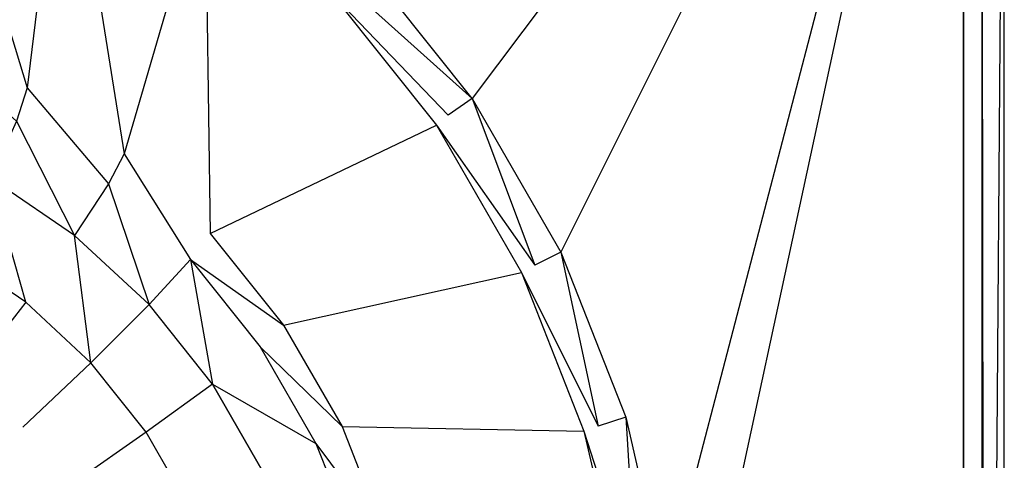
# Model space of a CAD drawing. Extents: x 0 to 1.7, y -0.75 to 0.
# Tile 11 of 12: x 1.42 to 1.7, y -0.29 to -0.17. Entities that reach past the tile are written whole.
import ezdxf

# ---------------------------------------------------------------- set-up
doc = ezdxf.new("R2010")
doc.units = 0
for name, color, linetype in [('L10_WANNE_BA170CAS2V__0___REPLA', 7, 'CONTINUOUS'), ('L7_WANNE_BA170CAS2V__3___REPLAC', 7, 'CONTINUOUS'), ('L8_WANNE_BA170CAS2V__2___REPLAC', 7, 'CONTINUOUS'), ('L9_WANNE_BA170CAS2V__1___REPLAC', 7, 'CONTINUOUS')]:
    doc.layers.add(name, color=color, linetype=linetype)

msp = doc.modelspace()

# ---------------------------------------------------------------- linework, layer by layer
at = {"layer": 'L10_WANNE_BA170CAS2V__0___REPLA', "color": 8}
for points, invisible_edges in [([(1.426823, -0.18496, 0.061302), (1.394293, -0.078157, 0.459792), (1.397274, -0.170772, 0.061118), (1.426823, -0.18496, 0.061302)], 13), ([(1.394293, -0.078157, 0.459792), (1.426823, -0.18496, 0.061302), (1.437233, -0.098843, 0.459761), (1.394293, -0.078157, 0.459792)], 14), ([(1.453931, -0.203402, 0.061472), (1.437233, -0.098843, 0.459761), (1.426823, -0.18496, 0.061302), (1.453931, -0.203402, 0.061472)], 13), ([(1.437233, -0.098843, 0.459761), (1.453931, -0.203402, 0.061472), (1.47661, -0.125696, 0.459733), (1.437233, -0.098843, 0.459761)], 14), ([(1.477991, -0.225688, 0.061624), (1.47661, -0.125696, 0.459733), (1.453931, -0.203402, 0.061472), (1.477991, -0.225688, 0.061624)], 13), ([(1.47661, -0.125696, 0.459733), (1.477991, -0.225688, 0.061624), (1.511544, -0.158116, 0.459708), (1.47661, -0.125696, 0.459733)], 14), ([(1.477991, -0.225688, 0.061624), (1.541256, -0.19538, 0.459686), (1.511544, -0.158116, 0.459708), (1.477991, -0.225688, 0.061624)], 14), ([(1.397274, -0.170772, 0.061118), (1.423852, -0.194254, 0.037024), (1.426823, -0.18496, 0.061302), (1.397274, -0.170772, 0.061118)], 14), ([(1.449626, -0.211806, 0.037171), (1.426823, -0.18496, 0.061302), (1.423852, -0.194254, 0.037024), (1.449626, -0.211806, 0.037171)], 13), ([(1.426823, -0.18496, 0.061302), (1.449626, -0.211806, 0.037171), (1.453931, -0.203402, 0.061472), (1.426823, -0.18496, 0.061302)], 14), ([(1.541256, -0.19538, 0.459686), (1.477991, -0.225688, 0.061624), (1.498461, -0.251322, 0.061754), (1.541256, -0.19538, 0.459686)], 13), ([(1.498461, -0.251322, 0.061754), (1.565082, -0.236654, 0.459668), (1.541256, -0.19538, 0.459686), (1.498461, -0.251322, 0.061754)], 14), ([(1.472498, -0.23301, 0.037303), (1.453931, -0.203402, 0.061472), (1.449626, -0.211806, 0.037171), (1.472498, -0.23301, 0.037303)], 13), ([(1.453931, -0.203402, 0.061472), (1.472498, -0.23301, 0.037303), (1.477991, -0.225688, 0.061624), (1.453931, -0.203402, 0.061472)], 14), ([(1.472498, -0.23301, 0.037303), (1.498461, -0.251322, 0.061754), (1.477991, -0.225688, 0.061624), (1.472498, -0.23301, 0.037303)], 14), ([(1.498461, -0.251322, 0.061754), (1.472498, -0.23301, 0.037303), (1.491956, -0.257393, 0.037417), (1.498461, -0.251322, 0.061754)], 13), ([(1.565082, -0.236654, 0.459668), (1.498461, -0.251322, 0.061754), (1.514881, -0.279728, 0.061859), (1.565082, -0.236654, 0.459668)], 13), ([(1.514881, -0.279728, 0.061859), (1.582491, -0.281017, 0.459656), (1.565082, -0.236654, 0.459668), (1.514881, -0.279728, 0.061859)], 14), ([(1.491956, -0.257393, 0.037417), (1.514881, -0.279728, 0.061859), (1.498461, -0.251322, 0.061754), (1.491956, -0.257393, 0.037417)], 14), ([(1.514881, -0.279728, 0.061859), (1.491956, -0.257393, 0.037417), (1.507563, -0.28441, 0.037509), (1.514881, -0.279728, 0.061859)], 13), ([(1.507563, -0.28441, 0.037509), (1.526882, -0.310272, 0.061937), (1.514881, -0.279728, 0.061859), (1.507563, -0.28441, 0.037509)], 14), ([(1.582491, -0.281017, 0.459656), (1.514881, -0.279728, 0.061859), (1.526882, -0.310272, 0.061937), (1.582491, -0.281017, 0.459656)], 13), ([(1.526882, -0.310272, 0.061937), (1.593094, -0.327478, 0.459648), (1.582491, -0.281017, 0.459656), (1.526882, -0.310272, 0.061937)], 14), ([(1.526882, -0.310272, 0.061937), (1.507563, -0.28441, 0.037509), (1.518968, -0.313455, 0.037576), (1.526882, -0.310272, 0.061937)], 13)]:
    msp.add_3dface(points, dxfattribs=dict(at, invisible_edges=invisible_edges))
at = {"layer": 'L7_WANNE_BA170CAS2V__3___REPLAC', "color": 8}
for points, invisible_edges in [([(1.68858, -0.005357, 0.470237), (1.520264, -0.149085, 0.470237), (1.551215, -0.187897, 0.470237), (1.68858, -0.005357, 0.470237)], 15), ([(1.68858, -0.005357, 0.470237), (1.551215, -0.187897, 0.470237), (1.576036, -0.230889, 0.470237), (1.68858, -0.005357, 0.470237)], 12), ([(1.68858, -0.005357, 0.470237), (1.576036, -0.230889, 0.470237), (1.594172, -0.277099, 0.470237), (1.68858, -0.005357, 0.470237)], 12), ([(1.68858, -0.005357, 0.470237), (1.594172, -0.277099, 0.470237), (1.605219, -0.325497, 0.470237), (1.68858, -0.005357, 0.470237)], 13), ([(1.68858, -0.005357, 0.470237), (1.605219, -0.325497, 0.470237), (1.608929, -0.375, 0.470237), (1.68858, -0.005357, 0.470237)], 14), ([(1.68858, -0.005357, 0.470237), (1.608929, -0.375, 0.470237), (1.68858, -0.744643, 0.470237), (1.68858, -0.005357, 0.470237)], 10), ([(1.68858, -0.005357, 0.470237), (1.68858, -0.744643, 0.470237), (1.69187, -0.743761, 0.470237), (1.68858, -0.005357, 0.470237)], 14), ([(1.68858, -0.005357, 0.470237), (1.69187, -0.743761, 0.470237), (1.69187, -0.006239, 0.470237), (1.68858, -0.005357, 0.470237)], 15), ([(1.69187, -0.006239, 0.470237), (1.69187, -0.743761, 0.470237), (1.693761, -0.74187, 0.470237), (1.69187, -0.006239, 0.470237)], 15), ([(1.69187, -0.006239, 0.470237), (1.693761, -0.74187, 0.470237), (1.693761, -0.00813, 0.470237), (1.69187, -0.006239, 0.470237)], 15), ([(1.693761, -0.00813, 0.470237), (1.693761, -0.74187, 0.470237), (1.694643, -0.73858, 0.470237), (1.693761, -0.00813, 0.470237)], 8), ([(1.693761, -0.00813, 0.470237), (1.694643, -0.73858, 0.470237), (1.694643, -0.01142, 0.470237), (1.693761, -0.00813, 0.470237)], 15), ([(1.7, -0.010714, 0.464879), (1.694643, -0.73858, 0.470237), (1.7, -0.739286, 0.464879), (1.7, -0.010714, 0.464879)], 13), ([(1.694643, -0.73858, 0.470237), (1.7, -0.010714, 0.464879), (1.694643, -0.01142, 0.470237), (1.694643, -0.73858, 0.470237)], 14), ([(1.7, -0.010714, 0.432737), (1.7, -0.739286, 0.464879), (1.7, -0.739286, 0.432737), (1.7, -0.010714, 0.432737)], 13), ([(1.7, -0.739286, 0.464879), (1.7, -0.010714, 0.432737), (1.7, -0.010714, 0.464879), (1.7, -0.739286, 0.464879)], 14)]:
    msp.add_3dface(points, dxfattribs=dict(at, invisible_edges=invisible_edges))
at = {"layer": 'L8_WANNE_BA170CAS2V__2___REPLAC', "color": 8}
for points, invisible_edges in [([(1.551215, -0.187897, 0.470237), (1.520264, -0.149085, 0.470237), (1.514389, -0.154802, 0.467252), (1.551215, -0.187897, 0.470237)], 14), ([(1.511544, -0.158116, 0.459701), (1.54456, -0.192631, 0.46724), (1.514389, -0.154802, 0.467252), (1.511544, -0.158116, 0.459701)], 14), ([(1.551215, -0.187897, 0.470237), (1.514389, -0.154802, 0.467252), (1.54456, -0.192631, 0.46724), (1.551215, -0.187897, 0.470237)], 14), ([(1.54456, -0.192631, 0.46724), (1.511544, -0.158116, 0.459701), (1.541256, -0.19538, 0.459678), (1.54456, -0.192631, 0.46724)], 13), ([(1.568756, -0.234534, 0.467232), (1.551215, -0.187897, 0.470237), (1.54456, -0.192631, 0.46724), (1.568756, -0.234534, 0.467232)], 13), ([(1.551215, -0.187897, 0.470237), (1.568756, -0.234534, 0.467232), (1.576036, -0.230889, 0.470237), (1.551215, -0.187897, 0.470237)], 14), ([(1.541256, -0.19538, 0.459678), (1.568756, -0.234534, 0.467232), (1.54456, -0.192631, 0.46724), (1.541256, -0.19538, 0.459678)], 14), ([(1.568756, -0.234534, 0.467232), (1.541256, -0.19538, 0.459678), (1.565082, -0.236654, 0.45966), (1.568756, -0.234534, 0.467232)], 13), ([(1.586435, -0.279575, 0.467225), (1.576036, -0.230889, 0.470237), (1.568756, -0.234534, 0.467232), (1.586435, -0.279575, 0.467225)], 13), ([(1.576036, -0.230889, 0.470237), (1.586435, -0.279575, 0.467225), (1.594172, -0.277099, 0.470237), (1.576036, -0.230889, 0.470237)], 14), ([(1.565082, -0.236654, 0.45966), (1.586435, -0.279575, 0.467225), (1.568756, -0.234534, 0.467232), (1.565082, -0.236654, 0.45966)], 14), ([(1.586435, -0.279575, 0.467225), (1.565082, -0.236654, 0.45966), (1.582491, -0.281017, 0.459647), (1.586435, -0.279575, 0.467225)], 13), ([(1.597204, -0.326748, 0.467221), (1.594172, -0.277099, 0.470237), (1.586435, -0.279575, 0.467225), (1.597204, -0.326748, 0.467221)], 13), ([(1.594172, -0.277099, 0.470237), (1.597204, -0.326748, 0.467221), (1.605219, -0.325497, 0.470237), (1.594172, -0.277099, 0.470237)], 14), ([(1.582491, -0.281017, 0.459647), (1.597204, -0.326748, 0.467221), (1.586435, -0.279575, 0.467225), (1.582491, -0.281017, 0.459647)], 14), ([(1.597204, -0.326748, 0.467221), (1.582491, -0.281017, 0.459647), (1.593094, -0.327478, 0.459639), (1.597204, -0.326748, 0.467221)], 13)]:
    msp.add_3dface(points, dxfattribs=dict(at, invisible_edges=invisible_edges))
at = {"layer": 'L9_WANNE_BA170CAS2V__1___REPLAC', "color": 8}
for points, invisible_edges in [([(1.440085, -0.226217, 0.017387), (1.423852, -0.194254, 0.037024), (1.416602, -0.210181, 0.017303), (1.440085, -0.226217, 0.017387)], 13), ([(1.423852, -0.194254, 0.037024), (1.440085, -0.226217, 0.017387), (1.449626, -0.211806, 0.037171), (1.423852, -0.194254, 0.037024)], 14), ([(1.42645, -0.244912, 0.004483), (1.416602, -0.210181, 0.017303), (1.405925, -0.230868, 0.004459), (1.42645, -0.244912, 0.004483)], 14), ([(1.440085, -0.226217, 0.017387), (1.416602, -0.210181, 0.017303), (1.42645, -0.244912, 0.004483), (1.440085, -0.226217, 0.017387)], 14), ([(1.460917, -0.245573, 0.017461), (1.449626, -0.211806, 0.037171), (1.440085, -0.226217, 0.017387), (1.460917, -0.245573, 0.017461)], 13), ([(1.449626, -0.211806, 0.037171), (1.460917, -0.245573, 0.017461), (1.472498, -0.23301, 0.037303), (1.449626, -0.211806, 0.037171)], 14), ([(1.444651, -0.261852, 0.004504), (1.440085, -0.226217, 0.017387), (1.42645, -0.244912, 0.004483), (1.444651, -0.261852, 0.004504)], 14), ([(1.460917, -0.245573, 0.017461), (1.440085, -0.226217, 0.017387), (1.444651, -0.261852, 0.004504), (1.460917, -0.245573, 0.017461)], 14), ([(1.42645, -0.244912, 0.004483), (1.405925, -0.230868, 0.004459), (1.410349, -0.265656, 0.000003), (1.42645, -0.244912, 0.004483)], 14), ([(1.478632, -0.267815, 0.017526), (1.472498, -0.23301, 0.037303), (1.460917, -0.245573, 0.017461), (1.478632, -0.267815, 0.017526)], 13), ([(1.472498, -0.23301, 0.037303), (1.478632, -0.267815, 0.017526), (1.491956, -0.257393, 0.037417), (1.472498, -0.23301, 0.037303)], 14), ([(1.42645, -0.244912, 0.004483), (1.410349, -0.265656, 0.000003), (1.425672, -0.279873, 0.000003), (1.42645, -0.244912, 0.004483)], 14), ([(1.444651, -0.261852, 0.004504), (1.42645, -0.244912, 0.004483), (1.425672, -0.279873, 0.000003), (1.444651, -0.261852, 0.004504)], 14), ([(1.460917, -0.245573, 0.017461), (1.444651, -0.261852, 0.004504), (1.460125, -0.281308, 0.004523), (1.460917, -0.245573, 0.017461)], 14), ([(1.478632, -0.267815, 0.017526), (1.460917, -0.245573, 0.017461), (1.460125, -0.281308, 0.004523), (1.478632, -0.267815, 0.017526)], 14), ([(1.478632, -0.267815, 0.017526), (1.507563, -0.28441, 0.037509), (1.491956, -0.257393, 0.037417), (1.478632, -0.267815, 0.017526)], 14), ([(1.444651, -0.261852, 0.004504), (1.425672, -0.279873, 0.000003), (1.438705, -0.296216, 0.000003), (1.444651, -0.261852, 0.004504)], 14), ([(1.460125, -0.281308, 0.004523), (1.444651, -0.261852, 0.004504), (1.438705, -0.296216, 0.000003), (1.460125, -0.281308, 0.004523)], 14), ([(1.410349, -0.265656, 0.000003), (1.410349, -0.484344, 0.000003), (1.425672, -0.470127, 0.000003), (1.410349, -0.265656, 0.000003)], 15), ([(1.410349, -0.265656, 0.000003), (1.425672, -0.470127, 0.000003), (1.425672, -0.279873, 0.000003), (1.410349, -0.265656, 0.000003)], 15), ([(1.478632, -0.267815, 0.017526), (1.460125, -0.281308, 0.004523), (1.472529, -0.302847, 0.004538), (1.478632, -0.267815, 0.017526)], 14), ([(1.492837, -0.292448, 0.017578), (1.478632, -0.267815, 0.017526), (1.472529, -0.302847, 0.004538), (1.492837, -0.292448, 0.017578)], 14), ([(1.507563, -0.28441, 0.037509), (1.478632, -0.267815, 0.017526), (1.492837, -0.292448, 0.017578), (1.507563, -0.28441, 0.037509)], 13), ([(1.425672, -0.279873, 0.000003), (1.425672, -0.470127, 0.000003), (1.438705, -0.453784, 0.000003), (1.425672, -0.279873, 0.000003)], 15), ([(1.425672, -0.279873, 0.000003), (1.438705, -0.453784, 0.000003), (1.438705, -0.296216, 0.000003), (1.425672, -0.279873, 0.000003)], 15), ([(1.460125, -0.281308, 0.004523), (1.438705, -0.296216, 0.000003), (1.449156, -0.314319, 0.000003), (1.460125, -0.281308, 0.004523)], 14), ([(1.472529, -0.302847, 0.004538), (1.460125, -0.281308, 0.004523), (1.449156, -0.314319, 0.000003), (1.472529, -0.302847, 0.004538)], 14), ([(1.492837, -0.292448, 0.017578), (1.518968, -0.313455, 0.037576), (1.507563, -0.28441, 0.037509), (1.492837, -0.292448, 0.017578)], 14)]:
    msp.add_3dface(points, dxfattribs=dict(at, invisible_edges=invisible_edges))

doc.saveas('drawing.dxf')
